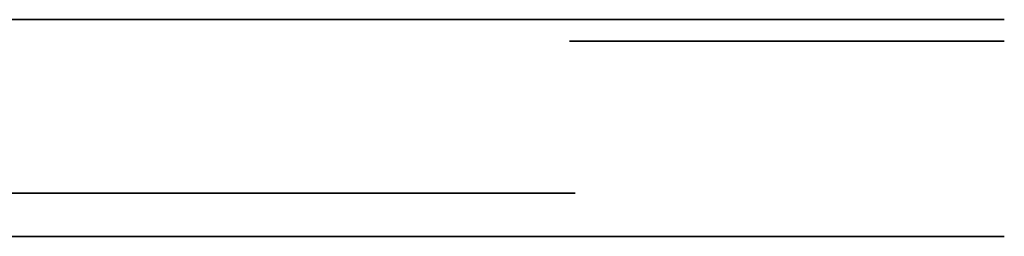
# Model space of a CAD drawing. Header units: millimetres. Extents: x -52 to 139, y -34 to 1.
# Tile 14 of 14: x 93 to 139, y -13 to -3. Entities that reach past the tile are written whole.
import ezdxf

# ---------------------------------------------------------------- set-up
doc = ezdxf.new("R2010")
doc.units = ezdxf.units.MM
doc.header["$MEASUREMENT"] = 0
for name, color, linetype in [('CFCOMBO-Mounting templates v7_Sketch10', 7, 'Continuous'), ('CFCOMBO-Mounting templates v7_Sketch11', 7, 'Continuous'), ('CFCOMBO-Mounting templates v7_Sketch12', 7, 'Continuous'), ('CFCOMBO-Mounting templates v7_Sketch13', 7, 'Continuous'), ('CFCOMBO-Mounting templates v7_Sketch14', 7, 'Continuous'), ('CFCOMBO-Mounting templates v7_Sketch15', 7, 'Continuous'), ('CFCOMBO-Mounting templates v7_Sketch16', 7, 'Continuous'), ('CFCOMBO-Mounting templates v7_Sketch17', 7, 'Continuous'), ('CFCOMBO-Mounting templates v7_Sketch18', 7, 'Continuous'), ('CFCOMBO-Mounting templates v7_Sketch19', 7, 'Continuous'), ('CFCOMBO-Mounting templates v7_Sketch2', 7, 'Continuous'), ('CFCOMBO-Mounting templates v7_Sketch20', 7, 'Continuous'), ('CFCOMBO-Mounting templates v7_Sketch22', 7, 'Continuous'), ('CFCOMBO-Mounting templates v7_Sketch28', 7, 'Continuous'), ('CFCOMBO-Mounting templates v7_Sketch3', 7, 'Continuous'), ('CFCOMBO-Mounting templates v7_Sketch4', 7, 'Continuous'), ('CFCOMBO-Mounting templates v7_Sketch5', 7, 'Continuous'), ('CFCOMBO-Mounting templates v7_Sketch6', 7, 'Continuous'), ('CFCOMBO-Mounting templates v7_Sketch7', 7, 'Continuous'), ('CFCOMBO-Mounting templates v7_Sketch8', 7, 'Continuous'), ('CFCOMBO-Mounting templates v7_Sketch9', 7, 'Continuous')]:
    doc.layers.add(name, color=color, linetype=linetype)

msp = doc.modelspace()

# ---------------------------------------------------------------- linework, layer by layer
at = {"layer": 'CFCOMBO-Mounting templates v7_Sketch10'}
for q in [(110.398, -11, -2.93), (110.398, -11, 2.93)]:
    msp.add_line((68.5, -11), q, dxfattribs=at)
at = {"layer": 'CFCOMBO-Mounting templates v7_Sketch10', "extrusion": (0, 1, 0)}
for radius in [42, 40]:
    msp.add_circle((-68.5, 0, -11), radius, dxfattribs=at)
msp.add_arc((-68.5, 0, -11), 49.5, 22.1113, 337.8887, dxfattribs=at)
at = {"layer": 'CFCOMBO-Mounting templates v7_Sketch11'}
for p, q in [((110.398, -11, -2.93), (108.403, -11, -2.79)), ((108.403, -11, 2.79), (110.398, -11, 2.93))]:
    msp.add_line(p, q, dxfattribs=at)
at = {"layer": 'CFCOMBO-Mounting templates v7_Sketch11', "extrusion": (0, 1, 0)}
for radius, start, end in [(49.5, 22.1113, 337.8887), (40, 184, 266), (40, 94, 176), (42, 94, 176), (42, 184, 266)]:
    msp.add_arc((-68.5, 0, -11), radius, start, end, dxfattribs=at)
at = {"layer": 'CFCOMBO-Mounting templates v7_Sketch12'}
for p, q in [((108.403, -11, 2.79), (110.398, -11, 2.93)), ((110.398, -11, -2.93), (108.403, -11, -2.79))]:
    msp.add_line(p, q, dxfattribs=at)
at = {"layer": 'CFCOMBO-Mounting templates v7_Sketch12', "extrusion": (0, 1, 0)}
for radius, start, end in [(49.5, 22.1113, 337.8887), (40, 184, 266), (40, 94, 176), (42, 184, 266), (42, 94, 176)]:
    msp.add_arc((-68.5, 0, -11), radius, start, end, dxfattribs=at)
at = {"layer": 'CFCOMBO-Mounting templates v7_Sketch13'}
msp.add_line((138.498, -3, 0.5), (118.497, -3, 0.5), dxfattribs=at)
at = {"layer": 'CFCOMBO-Mounting templates v7_Sketch13', "extrusion": (0, 1, 0)}
for radius, start, end in [(50, 22.1113, 179.427), (70, 90.81238, 179.59074)]:
    msp.add_arc((-68.5, 0, -3), radius, start, end, dxfattribs=at)
at = {"layer": 'CFCOMBO-Mounting templates v7_Sketch14'}
for p, q in [((138.498, -13, -0.5), (138, -13)), ((138, -13), (138.498, -13, 0.5))]:
    msp.add_line(p, q, dxfattribs=at)
at = {"layer": 'CFCOMBO-Mounting templates v7_Sketch14', "extrusion": (0, -1, 0)}
for radius, start, end in [(50.75, 203.362, 156.638), (50, 202.1113, 157.8887), (70, 270.8102, 359.59074), (70, 0.40926, 89.18762)]:
    msp.add_arc((68.5, 0, 13), radius, start, end, dxfattribs=at)
at = {"layer": 'CFCOMBO-Mounting templates v7_Sketch15'}
for p, q in [((110.398, -13, 2.93), (108.403, -13, 2.79)), ((108.403, -13, -2.79), (110.398, -13, -2.93))]:
    msp.add_line(p, q, dxfattribs=at)
at = {"layer": 'CFCOMBO-Mounting templates v7_Sketch15', "extrusion": (0, -1, 0)}
for radius, start, end in [(50.25, 202.4667, 157.5333), (49.5, 202.1113, 157.8887), (40, 274, 356), (40, 4, 86), (42, 274, 356), (42, 4, 86)]:
    msp.add_arc((68.5, 0, 13), radius, start, end, dxfattribs=at)
at = {"layer": 'CFCOMBO-Mounting templates v7_Sketch16'}
msp.add_line((119.248, -3, -0.5), (138.498, -3, -0.5), dxfattribs=at)
at = {"layer": 'CFCOMBO-Mounting templates v7_Sketch16', "extrusion": (0, 1, 0)}
for radius, start, end in [(50.75, 180.5645, 336.638), (70, 180.40926, 269.1898)]:
    msp.add_arc((-68.5, 0, -3), radius, start, end, dxfattribs=at)
at = {"layer": 'CFCOMBO-Mounting templates v7_Sketch17'}
for p, q in [((97.567, -3, 50.273), (95.813, -3, 46.91)), ((95.813, -3, 46.91), (96.902, -3, 46.343)), ((96.655, -3, 54.38), (96.503, -3, 53.174)), ((96.902, -3, 46.343), (100.252, -3, 52.766)), ((99.272, -3, 53.277), (98.764, -3, 52.303)), ((100.252, -3, 52.766), (99.272, -3, 53.277)), ((100.615, -3, 46.892), (99.47, -3, 47.461)), ((100.067, -3, 48.425), (104.572, -3, 45.444)), ((105.092, -3, 42.291), (104.266, -3, 41.567)), ((109.344, -3, 45.515), (106.652, -3, 42.244)), ((107.638, -3, 41.521), (110.287, -3, 44.739)), ((107.926, -3, 38.543), (108.78, -3, 37.661)), ((111.125, -3, 41.642), (107.926, -3, 38.543)), ((108.998, -3, 47.037), (108.391, -3, 46.299)), ((108.391, -3, 46.299), (109.344, -3, 45.515)), ((108.78, -3, 37.661), (111.945, -3, 40.727)), ((109.951, -3, 46.252), (108.998, -3, 47.037)), ((111.559, -3, 48.206), (109.951, -3, 46.252)), ((110.287, -3, 44.739), (110.982, -3, 44.167)), ((111.589, -3, 44.904), (110.894, -3, 45.476)), ((110.894, -3, 45.476), (112.034, -3, 46.861)), ((110.982, -3, 44.167), (111.589, -3, 44.904)), ((114.009, -3, 37.949), (111.167, -3, 35.196)), ((111.167, -3, 35.196), (112.021, -3, 34.315)), ((112.034, -3, 46.861), (111.559, -3, 48.206)), ((112.021, -3, 34.315), (117.225, -3, 39.355)), ((115.671, -3, 33.43), (114.816, -3, 34.38)), ((116.456, -3, 40.148), (115.716, -3, 39.432)), ((115.724, -3, 35.057), (118.818, -3, 30.627)), ((117.225, -3, 39.355), (116.456, -3, 40.148)), ((138.498, -3, 0.5), (119.248, -3, 0.5)), ((121.192, -3, 27.039), (120.342, -3, 28.106)), ((124.135, -3, 29.637), (124.392, -3, 28.323)), ((125.139, -3, 4.546), (125.214, -3, 4.019)), ((126.563, -3, 14.374), (125.881, -3, 14.277)), ((125.881, -3, 14.277), (127.416, -3, 3.506)), ((128.098, -3, 3.603), (126.563, -3, 14.374)), ((127.915, -3, 1.551), (128.219, -3, 1.595)), ((130.07, -3, 4.704), (129.997, -3, 5.217))]:
    msp.add_line(p, q, dxfattribs=at)
at = {"layer": 'CFCOMBO-Mounting templates v7_Sketch17', "extrusion": (0, 1, 0)}
for radius, start, end in [(50.75, 23.362, 179.4355), (70, 90.81238, 179.59074)]:
    msp.add_arc((-68.5, 0, -3), radius, start, end, dxfattribs=at)
at = {"layer": 'CFCOMBO-Mounting templates v7_Sketch17'}
for points, knots in [([(96.503, -3, 53.174), (96.669, -3, 53.175), (96.988, -3, 53.177), (97.283, -3, 53.053), (97.424, -3, 52.994)], [0, 0, 0, 0, 0.04924362, 0.09475268, 0.09475268, 0.09475268, 0.09475268]), ([(97.956, -3, 54.147), (97.759, -3, 54.228), (97.342, -3, 54.399), (96.891, -3, 54.387), (96.655, -3, 54.38)], [0, 0, 0, 0, 0.063362, 0.133551, 0.133551, 0.133551, 0.133551]), ([(97.424, -3, 52.994), (97.535, -3, 52.925), (97.758, -3, 52.786), (97.888, -3, 52.559), (97.953, -3, 52.445)], [0, 0, 0, 0, 0.03867593, 0.07731649, 0.07731649, 0.07731649, 0.07731649]), ([(98.048, -3, 51.638), (97.996, -3, 51.409), (97.888, -3, 50.936), (97.676, -3, 50.499), (97.567, -3, 50.273)], [0, 0, 0, 0, 0.070251, 0.145119, 0.145119, 0.145119, 0.145119]), ([(97.953, -3, 52.445), (98, -3, 52.318), (98.096, -3, 52.057), (98.064, -3, 51.781), (98.048, -3, 51.638)], [0, 0, 0, 0, 0.03986633, 0.0822768, 0.0822768, 0.0822768, 0.0822768]), ([(98.541, -3, 53.565), (98.466, -3, 53.685), (98.316, -3, 53.925), (98.076, -3, 54.073), (97.956, -3, 54.147)], [0, 0, 0, 0, 0.04187048, 0.08350904, 0.08350904, 0.08350904, 0.08350904]), ([(98.764, -3, 52.303), (98.758, -3, 52.558), (98.748, -3, 52.991), (98.602, -3, 53.398), (98.541, -3, 53.565)], [0, 0, 0, 0, 0.0757875, 0.1289052, 0.1289052, 0.1289052, 0.1289052]), ([(99.47, -3, 47.461), (99.377, -3, 47.108), (99.195, -3, 46.425), (99.364, -3, 45.74), (99.445, -3, 45.409)], [0, 0, 0, 0, 0.1076167, 0.2082581, 0.2082581, 0.2082581, 0.2082581]), ([(99.445, -3, 45.409), (99.597, -3, 45.094), (99.919, -3, 44.425), (100.519, -3, 43.985), (100.836, -3, 43.752)], [0, 0, 0, 0, 0.1032619, 0.2192207, 0.2192207, 0.2192207, 0.2192207]), ([(100.242, -3, 48.701), (100.217, -3, 48.663), (100.158, -3, 48.572), (100.1, -3, 48.479), (100.067, -3, 48.425)], [0, 0, 0, 0, 0.01364362, 0.03275006, 0.03275006, 0.03275006, 0.03275006]), ([(102.545, -3, 50.514), (102.11, -3, 50.343), (101.166, -3, 49.97), (100.565, -3, 49.146), (100.242, -3, 48.701)], [0, 0, 0, 0, 0.1376172, 0.2985493, 0.2985493, 0.2985493, 0.2985493]), ([(100.622, -3, 45.53), (100.573, -3, 45.737), (100.468, -3, 46.189), (100.563, -3, 46.645), (100.615, -3, 46.892)], [0, 0, 0, 0, 0.0628662, 0.137684, 0.137684, 0.137684, 0.137684]), ([(101.387, -3, 44.598), (101.216, -3, 44.727), (100.885, -3, 44.975), (100.707, -3, 45.35), (100.622, -3, 45.53)], [0, 0, 0, 0, 0.0632104, 0.1222394, 0.1222394, 0.1222394, 0.1222394]), ([(100.836, -3, 43.752), (101.267, -3, 43.507), (102.09, -3, 43.038), (103.03, -3, 43.133), (103.478, -3, 43.178)], [0, 0, 0, 0, 0.1445658, 0.2764541, 0.2764541, 0.2764541, 0.2764541]), ([(103, -3, 44.292), (102.718, -3, 44.257), (102.148, -3, 44.186), (101.642, -3, 44.46), (101.387, -3, 44.598)], [0, 0, 0, 0, 0.0831667, 0.1678841, 0.1678841, 0.1678841, 0.1678841]), ([(105.071, -3, 50.03), (104.667, -3, 50.251), (103.877, -3, 50.686), (102.983, -3, 50.571), (102.545, -3, 50.514)], [0, 0, 0, 0, 0.134288, 0.2631666, 0.2631666, 0.2631666, 0.2631666]), ([(104.572, -3, 45.444), (104.342, -3, 45.16), (103.917, -3, 44.636), (103.288, -3, 44.4), (103, -3, 44.292)], [0, 0, 0, 0, 0.1073249, 0.1980193, 0.1980193, 0.1980193, 0.1980193]), ([(103.478, -3, 43.178), (103.913, -3, 43.344), (104.853, -3, 43.702), (105.449, -3, 44.517), (105.77, -3, 44.954)], [0, 0, 0, 0, 0.1367557, 0.295447, 0.295447, 0.295447, 0.295447]), ([(104.266, -3, 41.567), (104.372, -3, 41.438), (104.571, -3, 41.198), (104.804, -3, 40.99), (104.913, -3, 40.893)], [0, 0, 0, 0, 0.04979072, 0.09353207, 0.09353207, 0.09353207, 0.09353207]), ([(104.913, -3, 40.893), (105.07, -3, 40.768), (105.352, -3, 40.545), (105.696, -3, 40.443), (105.848, -3, 40.397)], [0, 0, 0, 0, 0.0595801, 0.1066695, 0.1066695, 0.1066695, 0.1066695]), ([(106.55, -3, 47.84), (106.427, -3, 48.275), (106.174, -3, 49.165), (105.444, -3, 49.737), (105.071, -3, 50.03)], [0, 0, 0, 0, 0.1319936, 0.2703988, 0.2703988, 0.2703988, 0.2703988]), ([(105.478, -3, 41.912), (105.419, -3, 41.965), (105.283, -3, 42.084), (105.161, -3, 42.217), (105.092, -3, 42.291)], [0, 0, 0, 0, 0.023734, 0.05412986, 0.05412986, 0.05412986, 0.05412986]), ([(105.858, -3, 41.714), (105.797, -3, 41.731), (105.656, -3, 41.771), (105.542, -3, 41.861), (105.478, -3, 41.912)], [0, 0, 0, 0, 0.01902122, 0.04325313, 0.04325313, 0.04325313, 0.04325313]), ([(105.77, -3, 44.954), (106.057, -3, 45.435), (106.591, -3, 46.327), (106.563, -3, 47.363), (106.55, -3, 47.84)], [0, 0, 0, 0, 0.1640434, 0.3044959, 0.3044959, 0.3044959, 0.3044959]), ([(105.848, -3, 40.397), (105.982, -3, 40.383), (106.242, -3, 40.355), (106.484, -3, 40.451), (106.601, -3, 40.497)], [0, 0, 0, 0, 0.03979223, 0.07703933, 0.07703933, 0.07703933, 0.07703933]), ([(106.173, -3, 41.764), (106.123, -3, 41.743), (106.022, -3, 41.701), (105.913, -3, 41.71), (105.858, -3, 41.714)], [0, 0, 0, 0, 0.01594354, 0.03229773, 0.03229773, 0.03229773, 0.03229773]), ([(106.652, -3, 42.244), (106.562, -3, 42.131), (106.419, -3, 41.953), (106.239, -3, 41.815), (106.173, -3, 41.764)], [0, 0, 0, 0, 0.04317499, 0.06804076, 0.06804076, 0.06804076, 0.06804076]), ([(106.601, -3, 40.497), (106.748, -3, 40.607), (107.138, -3, 40.9), (107.446, -3, 41.282), (107.638, -3, 41.521)], [0, 0, 0, 0, 0.0546337, 0.1462011, 0.1462011, 0.1462011, 0.1462011]), ([(112.03, -3, 42.423), (111.904, -3, 42.329), (111.585, -3, 42.089), (111.299, -3, 41.811), (111.125, -3, 41.642)], [0, 0, 0, 0, 0.0471745, 0.1196707, 0.1196707, 0.1196707, 0.1196707]), ([(111.945, -3, 40.727), (112.104, -3, 40.879), (112.379, -3, 41.142), (112.711, -3, 41.327), (112.851, -3, 41.405)], [0, 0, 0, 0, 0.0656673, 0.1135292, 0.1135292, 0.1135292, 0.1135292]), ([(112.947, -3, 42.78), (112.791, -3, 42.746), (112.466, -3, 42.676), (112.179, -3, 42.51), (112.03, -3, 42.423)], [0, 0, 0, 0, 0.04778585, 0.09897757, 0.09897757, 0.09897757, 0.09897757]), ([(112.851, -3, 41.405), (112.976, -3, 41.445), (113.232, -3, 41.528), (113.496, -3, 41.478), (113.631, -3, 41.452)], [0, 0, 0, 0, 0.03888289, 0.07925479, 0.07925479, 0.07925479, 0.07925479]), ([(113.963, -3, 42.619), (113.788, -3, 42.685), (113.46, -3, 42.807), (113.111, -3, 42.789), (112.947, -3, 42.78)], [0, 0, 0, 0, 0.0551751, 0.1037712, 0.1037712, 0.1037712, 0.1037712]), ([(113.631, -3, 41.452), (113.767, -3, 41.404), (114.051, -3, 41.304), (114.271, -3, 41.098), (114.385, -3, 40.992)], [0, 0, 0, 0, 0.04299388, 0.08928526, 0.08928526, 0.08928526, 0.08928526]), ([(114.969, -3, 41.918), (114.816, -3, 42.064), (114.516, -3, 42.349), (114.144, -3, 42.531), (113.963, -3, 42.619)], [0, 0, 0, 0, 0.0631159, 0.123316, 0.123316, 0.123316, 0.123316]), ([(114.97, -3, 39.673), (114.917, -3, 39.392), (114.791, -3, 38.718), (114.297, -3, 38.233), (114.009, -3, 37.949)], [0, 0, 0, 0, 0.0838351, 0.2015142, 0.2015142, 0.2015142, 0.2015142]), ([(114.816, -3, 34.38), (114.598, -3, 34.086), (114.178, -3, 33.518), (114.083, -3, 32.819), (114.037, -3, 32.481)], [0, 0, 0, 0, 0.1076167, 0.2082581, 0.2082581, 0.2082581, 0.2082581]), ([(114.037, -3, 32.481), (114.063, -3, 32.132), (114.116, -3, 31.392), (114.512, -3, 30.762), (114.721, -3, 30.429)], [0, 0, 0, 0, 0.1032619, 0.2192207, 0.2192207, 0.2192207, 0.2192207]), ([(114.385, -3, 40.992), (114.546, -3, 40.797), (114.864, -3, 40.412), (114.935, -3, 39.918), (114.97, -3, 39.673)], [0, 0, 0, 0, 0.0741258, 0.1467875, 0.1467875, 0.1467875, 0.1467875]), ([(114.721, -3, 30.429), (115.031, -3, 30.042), (115.624, -3, 29.303), (116.533, -3, 29.046), (116.967, -3, 28.923)], [0, 0, 0, 0, 0.1445658, 0.2764541, 0.2764541, 0.2764541, 0.2764541]), ([(115.716, -3, 39.432), (115.758, -3, 39.889), (115.843, -3, 40.817), (115.263, -3, 41.548), (114.969, -3, 41.918)], [0, 0, 0, 0, 0.1324024, 0.2687241, 0.2687241, 0.2687241, 0.2687241]), ([(115.545, -3, 31.013), (115.433, -3, 31.195), (115.216, -3, 31.548), (115.189, -3, 31.961), (115.176, -3, 32.161)], [0, 0, 0, 0, 0.0632104, 0.1222394, 0.1222394, 0.1222394, 0.1222394]), ([(115.176, -3, 32.161), (115.207, -3, 32.371), (115.275, -3, 32.83), (115.531, -3, 33.219), (115.671, -3, 33.43)], [0, 0, 0, 0, 0.0628662, 0.137684, 0.137684, 0.137684, 0.137684]), ([(116.932, -3, 30.134), (116.657, -3, 30.206), (116.1, -3, 30.35), (115.731, -3, 30.79), (115.545, -3, 31.013)], [0, 0, 0, 0, 0.0831667, 0.1678841, 0.1678841, 0.1678841, 0.1678841]), ([(115.989, -3, 35.25), (115.952, -3, 35.223), (115.863, -3, 35.16), (115.775, -3, 35.095), (115.724, -3, 35.057)], [0, 0, 0, 0, 0.01364362, 0.03275006, 0.03275006, 0.03275006, 0.03275006]), ([(118.798, -3, 36.088), (118.33, -3, 36.088), (117.315, -3, 36.089), (116.453, -3, 35.543), (115.989, -3, 35.25)], [0, 0, 0, 0, 0.1376172, 0.2985493, 0.2985493, 0.2985493, 0.2985493]), ([(118.818, -3, 30.627), (118.499, -3, 30.448), (117.911, -3, 30.117), (117.24, -3, 30.129), (116.932, -3, 30.134)], [0, 0, 0, 0, 0.1073249, 0.1980193, 0.1980193, 0.1980193, 0.1980193]), ([(116.967, -3, 28.923), (117.432, -3, 28.917), (118.438, -3, 28.905), (119.292, -3, 29.443), (119.751, -3, 29.731)], [0, 0, 0, 0, 0.1367557, 0.295447, 0.295447, 0.295447, 0.295447]), ([(118.695, -3, 25.717), (118.628, -3, 25.26), (118.489, -3, 24.314), (118.829, -3, 23.419), (119.005, -3, 22.956)], [0, 0, 0, 0, 0.13622, 0.2819847, 0.2819847, 0.2819847, 0.2819847]), ([(120.342, -3, 28.106), (119.949, -3, 27.757), (119.202, -3, 27.094), (118.858, -3, 26.159), (118.695, -3, 25.717)], [0, 0, 0, 0, 0.1550274, 0.2942669, 0.2942669, 0.2942669, 0.2942669]), ([(120.968, -3, 34.708), (120.674, -3, 35.063), (120.099, -3, 35.758), (119.226, -3, 35.979), (118.798, -3, 36.088)], [0, 0, 0, 0, 0.134288, 0.2631666, 0.2631666, 0.2631666, 0.2631666]), ([(119.005, -3, 22.956), (119.227, -3, 22.509), (119.639, -3, 21.68), (120.358, -3, 21.1), (120.69, -3, 20.832)], [0, 0, 0, 0, 0.1474932, 0.2739191, 0.2739191, 0.2739191, 0.2739191]), ([(119.751, -3, 29.731), (120.195, -3, 30.073), (121.02, -3, 30.706), (121.375, -3, 31.679), (121.538, -3, 32.128)], [0, 0, 0, 0, 0.1640434, 0.3044959, 0.3044959, 0.3044959, 0.3044959]), ([(120.082, -3, 23.323), (119.958, -3, 23.654), (119.717, -3, 24.298), (119.833, -3, 24.974), (119.889, -3, 25.303)], [0, 0, 0, 0, 0.1039043, 0.202094, 0.202094, 0.202094, 0.202094]), ([(119.889, -3, 25.303), (120.021, -3, 25.625), (120.303, -3, 26.315), (120.883, -3, 26.787), (121.192, -3, 27.039)], [0, 0, 0, 0, 0.1025648, 0.2201564, 0.2201564, 0.2201564, 0.2201564]), ([(121.211, -3, 21.97), (120.976, -3, 22.157), (120.506, -3, 22.53), (120.223, -3, 23.059), (120.082, -3, 23.323)], [0, 0, 0, 0, 0.088986, 0.1779329, 0.1779329, 0.1779329, 0.1779329]), ([(120.69, -3, 20.832), (121.049, -3, 20.644), (121.792, -3, 20.255), (122.63, -3, 20.228), (123.062, -3, 20.214)], [0, 0, 0, 0, 0.1201961, 0.248019, 0.248019, 0.248019, 0.248019]), ([(121.538, -3, 32.128), (121.584, -3, 32.578), (121.676, -3, 33.499), (121.208, -3, 34.299), (120.968, -3, 34.708)], [0, 0, 0, 0, 0.1319936, 0.2703988, 0.2703988, 0.2703988, 0.2703988]), ([(122.984, -3, 21.504), (122.659, -3, 21.507), (122.028, -3, 21.513), (121.478, -3, 21.821), (121.211, -3, 21.97)], [0, 0, 0, 0, 0.095744, 0.1859267, 0.1859267, 0.1859267, 0.1859267]), ([(125.166, -3, 22.084), (124.795, -3, 21.929), (124.094, -3, 21.635), (123.339, -3, 21.546), (122.984, -3, 21.504)], [0, 0, 0, 0, 0.1198187, 0.2267741, 0.2267741, 0.2267741, 0.2267741]), ([(123.062, -3, 20.214), (123.515, -3, 20.25), (124.433, -3, 20.322), (125.289, -3, 20.665), (125.722, -3, 20.838)], [0, 0, 0, 0, 0.1353703, 0.2746415, 0.2746415, 0.2746415, 0.2746415]), ([(126.68, -3, 29.224), (126.287, -3, 29.394), (125.475, -3, 29.747), (124.591, -3, 29.674), (124.135, -3, 29.637)], [0, 0, 0, 0, 0.1264242, 0.2614324, 0.2614324, 0.2614324, 0.2614324]), ([(124.392, -3, 28.323), (124.742, -3, 28.352), (125.385, -3, 28.405), (125.983, -3, 28.167), (126.257, -3, 28.059)], [0, 0, 0, 0, 0.1034933, 0.1905491, 0.1905491, 0.1905491, 0.1905491]), ([(127.416, -3, 3.506), (127.094, -3, 3.705), (126.379, -3, 4.146), (125.578, -3, 4.404), (125.139, -3, 4.546)], [0, 0, 0, 0, 0.1131774, 0.2511416, 0.2511416, 0.2511416, 0.2511416]), ([(126.786, -3, 23.162), (126.538, -3, 22.949), (126.042, -3, 22.524), (125.458, -3, 22.231), (125.166, -3, 22.084)], [0, 0, 0, 0, 0.0974445, 0.1952187, 0.1952187, 0.1952187, 0.1952187]), ([(125.214, -3, 4.019), (125.543, -3, 3.796), (126.13, -3, 3.399), (126.667, -3, 2.934), (126.903, -3, 2.73)], [0, 0, 0, 0, 0.1189994, 0.21264, 0.21264, 0.21264, 0.21264]), ([(125.722, -3, 20.838), (126.164, -3, 21.06), (127.009, -3, 21.485), (127.652, -3, 22.176), (127.959, -3, 22.506)], [0, 0, 0, 0, 0.1469906, 0.2809691, 0.2809691, 0.2809691, 0.2809691]), ([(126.257, -3, 28.059), (126.489, -3, 27.898), (126.979, -3, 27.558), (127.253, -3, 27.027), (127.397, -3, 26.748)], [0, 0, 0, 0, 0.0835093, 0.1760963, 0.1760963, 0.1760963, 0.1760963]), ([(128.417, -3, 27.24), (128.199, -3, 27.66), (127.78, -3, 28.463), (127.036, -3, 28.978), (126.68, -3, 29.224)], [0, 0, 0, 0, 0.1394452, 0.2672642, 0.2672642, 0.2672642, 0.2672642]), ([(127.688, -3, 24.765), (127.604, -3, 24.464), (127.433, -3, 23.856), (127.003, -3, 23.395), (126.786, -3, 23.162)], [0, 0, 0, 0, 0.0923715, 0.186372, 0.186372, 0.186372, 0.186372]), ([(126.903, -3, 2.73), (127.092, -3, 2.544), (127.462, -3, 2.179), (127.766, -3, 1.758), (127.915, -3, 1.551)], [0, 0, 0, 0, 0.0793655, 0.1555996, 0.1555996, 0.1555996, 0.1555996]), ([(127.397, -3, 26.748), (127.529, -3, 26.412), (127.782, -3, 25.772), (127.718, -3, 25.089), (127.688, -3, 24.765)], [0, 0, 0, 0, 0.1067129, 0.2029751, 0.2029751, 0.2029751, 0.2029751]), ([(127.959, -3, 22.506), (128.2, -3, 22.855), (128.677, -3, 23.544), (128.804, -3, 24.372), (128.867, -3, 24.782)], [0, 0, 0, 0, 0.1252889, 0.2479393, 0.2479393, 0.2479393, 0.2479393]), ([(128.965, -3, 4.46), (128.842, -3, 4.349), (128.541, -3, 4.076), (128.263, -3, 3.779), (128.098, -3, 3.603)], [0, 0, 0, 0, 0.049505, 0.1219401, 0.1219401, 0.1219401, 0.1219401]), ([(128.219, -3, 1.595), (128.289, -3, 1.814), (128.439, -3, 2.284), (128.678, -3, 2.715), (128.805, -3, 2.946)], [0, 0, 0, 0, 0.0688774, 0.1476014, 0.1476014, 0.1476014, 0.1476014]), ([(128.867, -3, 24.782), (128.871, -3, 25.2), (128.879, -3, 26.048), (128.572, -3, 26.839), (128.417, -3, 27.24)], [0, 0, 0, 0, 0.124249, 0.2519346, 0.2519346, 0.2519346, 0.2519346]), ([(128.805, -3, 2.946), (128.976, -3, 3.217), (129.361, -3, 3.829), (129.817, -3, 4.391), (130.07, -3, 4.704)], [0, 0, 0, 0, 0.0960616, 0.2167801, 0.2167801, 0.2167801, 0.2167801]), ([(129.997, -3, 5.217), (129.786, -3, 5.071), (129.434, -3, 4.829), (129.098, -3, 4.565), (128.965, -3, 4.46)], [0, 0, 0, 0, 0.0769937, 0.1280442, 0.1280442, 0.1280442, 0.1280442])]:
    msp.add_open_spline(points, degree=3, knots=knots, dxfattribs=at)
at = {"layer": 'CFCOMBO-Mounting templates v7_Sketch18'}
for p, q in [((110.398, -11, -2.93), (108.403, -11, -2.79)), ((108.403, -11, 2.79), (110.398, -11, 2.93))]:
    msp.add_line(p, q, dxfattribs=at)
at = {"layer": 'CFCOMBO-Mounting templates v7_Sketch18', "extrusion": (0, 1, 0)}
for radius, start, end in [(50.25, 22.4667, 337.5333), (40, 94, 176), (40, 184, 266), (42, 184, 266), (42, 94, 176)]:
    msp.add_arc((-68.5, 0, -11), radius, start, end, dxfattribs=at)
at = {"layer": 'CFCOMBO-Mounting templates v7_Sketch19'}
for p, q in [((110.398, -11, -2.93), (108.403, -11, -2.79)), ((108.403, -11, 2.79), (110.398, -11, 2.93))]:
    msp.add_line(p, q, dxfattribs=at)
at = {"layer": 'CFCOMBO-Mounting templates v7_Sketch19', "extrusion": (0, 1, 0)}
for radius, start, end in [(50.25, 22.4667, 337.5333), (40, 94, 176), (40, 184, 266), (42, 184, 266), (42, 94, 176)]:
    msp.add_arc((-68.5, 0, -11), radius, start, end, dxfattribs=at)
at = {"layer": 'CFCOMBO-Mounting templates v7_Sketch2', "extrusion": (0, -1, 0)}
for centre, radius in [((68.5, 0, 3), 41.5), ((101.027, 32.527, 3), 2.1), ((101.027, -32.527, 3), 2.1)]:
    msp.add_circle(centre, radius, dxfattribs=at)
for radius, start, end in [(70, 221.42091, 138.57909), (50, 202.1113, 157.8887)]:
    msp.add_arc((68.5, 0, 3), radius, start, end, dxfattribs=at)
at = {"layer": 'CFCOMBO-Mounting templates v7_Sketch20'}
for p, q in [((108.403, -11, 2.79), (110.398, -11, 2.93)), ((110.398, -11, -2.93), (108.403, -11, -2.79))]:
    msp.add_line(p, q, dxfattribs=at)
at = {"layer": 'CFCOMBO-Mounting templates v7_Sketch20', "extrusion": (0, 1, 0)}
for radius, start, end in [(50.25, 22.4667, 337.5333), (40, 94, 176), (40, 184, 266), (42, 184, 266), (42, 94, 176)]:
    msp.add_arc((-68.5, 0, -11), radius, start, end, dxfattribs=at)
at = {"layer": 'CFCOMBO-Mounting templates v7_Sketch22'}
for p, q in [((110.398, -11, -2.93), (108.403, -11, -2.79)), ((108.403, -11, 2.79), (110.398, -11, 2.93))]:
    msp.add_line(p, q, dxfattribs=at)
at = {"layer": 'CFCOMBO-Mounting templates v7_Sketch22', "extrusion": (0, 1, 0)}
for radius, start, end in [(50.25, 22.4667, 337.5333), (40, 184, 266), (40, 94, 176), (42, 184, 266), (42, 94, 176)]:
    msp.add_arc((-68.5, 0, -11), radius, start, end, dxfattribs=at)
at = {"layer": 'CFCOMBO-Mounting templates v7_Sketch28'}
for p, q in [((110.398, -11, -2.93), (108.403, -11, -2.79)), ((108.403, -11, 2.79), (110.398, -11, 2.93))]:
    msp.add_line(p, q, dxfattribs=at)
at = {"layer": 'CFCOMBO-Mounting templates v7_Sketch28', "extrusion": (0, 1, 0)}
for radius, start, end in [(50.25, 22.4667, 337.5333), (40, 184, 266), (40, 94, 176), (42, 94, 176), (42, 184, 266)]:
    msp.add_arc((-68.5, 0, -11), radius, start, end, dxfattribs=at)
at = {"layer": 'CFCOMBO-Mounting templates v7_Sketch3', "extrusion": (0, 1, 0)}
for radius, start, end in [(70, 41.42091, 318.57909), (50, 22.1113, 337.8887), (49.5, 22.1113, 337.8887)]:
    msp.add_arc((-68.5, 0, -3), radius, start, end, dxfattribs=at)
at = {"layer": 'CFCOMBO-Mounting templates v7_Sketch4'}
for p, q in [((118.497, -3), (118.497, -3, 0.5)), ((138.5, -3), (118.497, -3)), ((118.497, -3, 0.5), (138.5, -3, 0.5)), ((118.5, -3, -0.5), (138.5, -3, -0.5)), ((118.5, -3), (118.5, -3, -0.5)), ((138.5, -3, -0.5), (138.5, -3)), ((138.5, -3, 0.5), (138.5, -3))]:
    msp.add_line(p, q, dxfattribs=at)
at = {"layer": 'CFCOMBO-Mounting templates v7_Sketch4', "extrusion": (0, 1, 0)}
for radius, start, end in [(70, 41.42091, 318.57909), (50, 22.1113, 337.8887)]:
    msp.add_arc((-68.5, 0, -3), radius, start, end, dxfattribs=at)
at = {"layer": 'CFCOMBO-Mounting templates v7_Sketch5'}
for p, q in [((138.5, -4, 0.5), (138, -4)), ((138, -4), (138.5, -4, -0.5))]:
    msp.add_line(p, q, dxfattribs=at)
at = {"layer": 'CFCOMBO-Mounting templates v7_Sketch6'}
for p, q in [((118.497, -4, 0.5), (138.498, -4, 0.5)), ((138.498, -4, -0.5), (118.497, -4, -0.5)), ((138.498, -4, 0.5), (138, -4)), ((138, -4), (138.498, -4, -0.5))]:
    msp.add_line(p, q, dxfattribs=at)
at = {"layer": 'CFCOMBO-Mounting templates v7_Sketch6', "extrusion": (0, 1, 0)}
for radius, start, end in [(50, 179.427, 180.573), (70, 179.59074, 180.40926)]:
    msp.add_arc((-68.5, 0, -4), radius, start, end, dxfattribs=at)
at = {"layer": 'CFCOMBO-Mounting templates v7_Sketch7'}
msp.add_line((138.498, -3, 0.5), (118.497, -3, 0.5), dxfattribs=at)
at = {"layer": 'CFCOMBO-Mounting templates v7_Sketch7', "extrusion": (0, 1, 0)}
for radius, start, end in [(70, 41.42091, 179.59074), (50, 22.1113, 179.427)]:
    msp.add_arc((-68.5, 0, -3), radius, start, end, dxfattribs=at)
at = {"layer": 'CFCOMBO-Mounting templates v7_Sketch8'}
msp.add_line((118.497, -3, -0.5), (138.498, -3, -0.5), dxfattribs=at)
at = {"layer": 'CFCOMBO-Mounting templates v7_Sketch8', "extrusion": (0, 1, 0)}
for radius, start, end in [(70, 180.40926, 318.57909), (50, 180.573, 337.8887)]:
    msp.add_arc((-68.5, 0, -3), radius, start, end, dxfattribs=at)
at = {"layer": 'CFCOMBO-Mounting templates v7_Sketch9', "extrusion": (0, 1, 0)}
msp.add_arc((-68.5, 0, -11), 49.5, 22.1113, 337.8887, dxfattribs=at)

doc.saveas('drawing.dxf')
